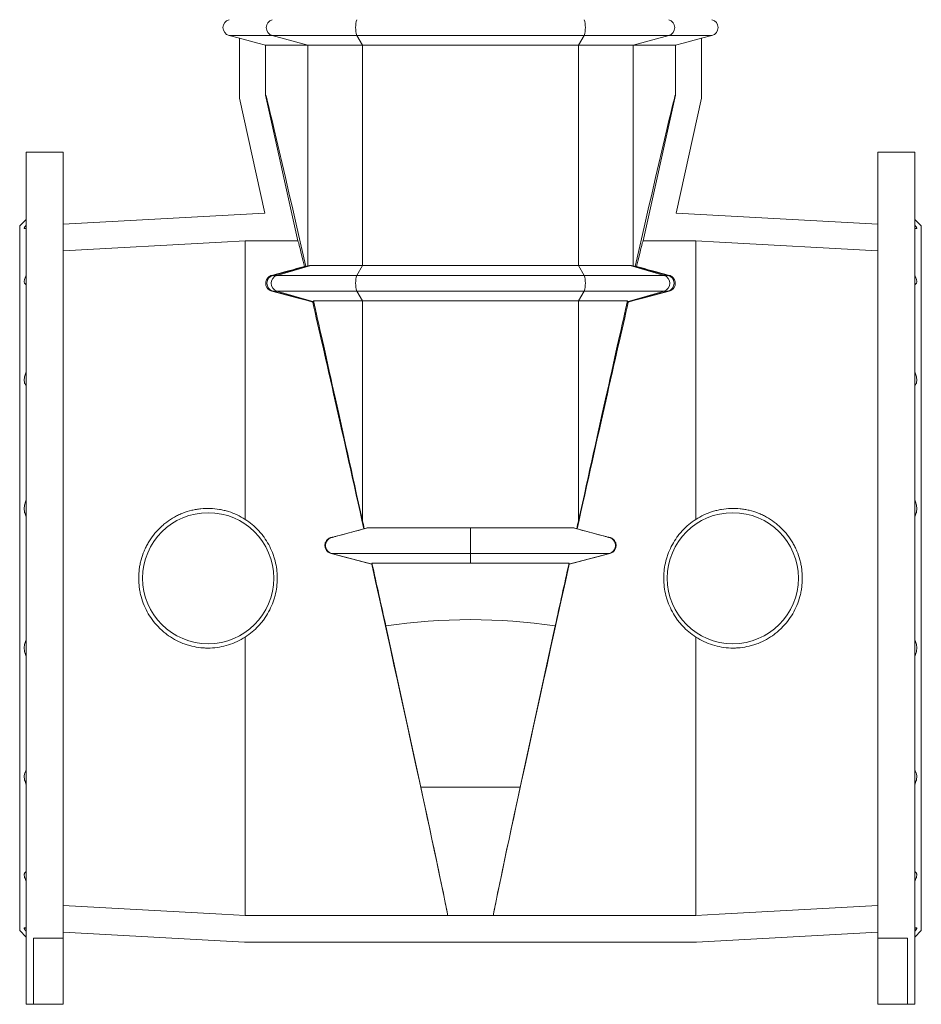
# Model space of a CAD drawing. Header units: millimetres. Extents: x -927 to 594, y 13 to 2231.
# Tile 2 of 8: x -817 to -267, y 855 to 1456. Entities that reach past the tile are written whole.
import ezdxf

# ---------------------------------------------------------------- set-up
doc = ezdxf.new("R2010")
doc.units = ezdxf.units.MM

msp = doc.modelspace()

# ---------------------------------------------------------------- linework, layer by layer
at = {"color": 7, "linetype": 'Continuous', "lineweight": 15}
for p, q in [((-689.34, 1446.51), (-683.04, 1444.83)), ((-683.04, 1444.84), (-683.04, 1408.37)), ((-401.04, 1444.83), (-394.75, 1446.51)), ((-401.04, 1444.84), (-401.04, 1408.37)), ((-641.32, 1440.54), (-667.02, 1440.54)), ((-667.02, 1440.54), (-667.02, 1410.17)), ((-641.32, 1440.54), (-607.94, 1440.54)), ((-607.94, 1440.54), (-476.15, 1440.54)), ((-442.77, 1440.54), (-476.15, 1440.54)), ((-442.77, 1440.54), (-417.07, 1440.54)), ((-417.07, 1440.54), (-417.07, 1410.17)), ((-683.04, 1408.37), (-667.45, 1338.02)), ((-667.01, 1410.17), (-667.02, 1410.17)), ((-667, 1410.18), (-667.01, 1410.17)), ((-647.29, 1321.23), (-667.01, 1410.17)), ((-436.8, 1321.23), (-417.08, 1410.17)), ((-417.09, 1410.18), (-417.08, 1410.17)), ((-417.08, 1410.17), (-417.07, 1410.17)), ((-401.04, 1408.37), (-416.64, 1338.02)), ((-790.54, 1375.34), (-813.04, 1375.34)), ((-813.04, 1115.34), (-813.04, 1375.34)), ((-790.54, 895.73), (-790.54, 1375.34)), ((-271.04, 1375.34), (-293.54, 1375.34)), ((-293.54, 895.73), (-293.54, 1375.34)), ((-271.04, 1115.34), (-271.04, 1375.34)), ((-813.04, 1334.34), (-817.04, 1330.34)), ((-667.45, 1338.02), (-790.54, 1331.37)), ((-416.64, 1338.02), (-293.54, 1331.37)), ((-267.04, 1330.34), (-271.04, 1334.34)), ((-817.04, 1115.34), (-817.04, 1330.34)), ((-267.04, 1115.34), (-267.04, 1330.34)), ((-679.54, 1321.23), (-647.29, 1321.23)), ((-679.54, 1321.23), (-679.54, 1151.25)), ((-404.54, 1321.23), (-436.8, 1321.23)), ((-404.54, 1321.23), (-404.54, 1151.25)), ((-643.36, 1305.54), (-642.53, 1305.54)), ((-607.94, 1306.15), (-639.5, 1306.15)), ((-607.94, 1306.15), (-476.15, 1306.15)), ((-476.15, 1306.15), (-444.58, 1306.15)), ((-440.72, 1305.54), (-441.56, 1305.54)), ((-637.68, 1283.86), (-638.31, 1283.86)), ((-637.78, 1284.54), (-607.94, 1284.54)), ((-476.15, 1284.54), (-607.94, 1284.54)), ((-446.31, 1284.54), (-476.15, 1284.54)), ((-446.41, 1283.86), (-445.78, 1283.86)), ((-607.11, 1145.54), (-606.83, 1145.54)), ((-542.04, 1140.17), (-542.04, 1146.15)), ((-476.98, 1145.54), (-477.26, 1145.54)), ((-542.04, 1130.51), (-542.04, 1140.17)), ((-602.03, 1123.86), (-626.74, 1130.51)), ((-542.04, 1124.54), (-542.04, 1130.51)), ((-482.05, 1123.86), (-457.35, 1130.51)), ((-602.03, 1123.86), (-602.29, 1123.86)), ((-602.17, 1124.54), (-602.03, 1123.86)), ((-481.92, 1124.54), (-482.05, 1123.86)), ((-482.05, 1123.86), (-481.8, 1123.86)), ((-817.04, 900.34), (-817.04, 1115.34)), ((-813.04, 855.34), (-813.04, 1115.34)), ((-271.04, 855.34), (-271.04, 1115.34)), ((-267.04, 900.34), (-267.04, 1115.34)), ((-572.35, 987.75), (-593.67, 1086.24)), ((-511.73, 987.75), (-490.42, 1086.24)), ((-679.54, 1079.44), (-679.54, 909.59)), ((-404.54, 1079.44), (-404.54, 909.59)), ((-679.54, 909.59), (-556.02, 909.59)), ((-556.02, 909.59), (-556.01, 909.57)), ((-556.01, 909.57), (-528.08, 909.57)), ((-528.07, 909.59), (-528.08, 909.57)), ((-404.54, 909.59), (-528.07, 909.59)), ((-817.04, 900.34), (-813.04, 896.34)), ((-790.54, 895.73), (-808.54, 895.73)), ((-808.54, 855.34), (-808.54, 895.73)), ((-790.54, 899.32), (-679.98, 893.34)), ((-790.54, 855.34), (-790.54, 895.73)), ((-293.54, 899.32), (-404.11, 893.34)), ((-293.54, 895.73), (-275.54, 895.73)), ((-293.54, 855.34), (-293.54, 895.73)), ((-275.54, 855.34), (-275.54, 895.73)), ((-271.04, 896.34), (-267.04, 900.34)), ((-679.98, 893.34), (-404.11, 893.34)), ((-813.04, 855.34), (-808.54, 855.34)), ((-808.54, 855.34), (-790.54, 855.34)), ((-275.54, 855.34), (-293.54, 855.34)), ((-275.54, 855.34), (-271.04, 855.34))]:
    msp.add_line(p, q, dxfattribs=at)
at = {"color": 8, "linetype": 'Continuous', "lineweight": 0}
for p, q in [((-663, 1446.51), (-689.34, 1446.51)), ((-663, 1446.51), (-611.47, 1446.51)), ((-641.32, 1440.54), (-663, 1446.51)), ((-611.47, 1446.51), (-472.61, 1446.51)), ((-607.94, 1440.54), (-611.47, 1446.51)), ((-476.15, 1440.54), (-472.61, 1446.51)), ((-421.09, 1446.51), (-472.61, 1446.51)), ((-442.77, 1440.54), (-421.09, 1446.51)), ((-421.09, 1446.51), (-394.75, 1446.51)), ((-641.32, 1305.86), (-641.32, 1440.54)), ((-607.94, 1306.15), (-607.94, 1440.54)), ((-476.15, 1306.15), (-476.15, 1440.54)), ((-442.77, 1305.86), (-442.77, 1440.54)), ((-662.52, 1300.17), (-640.77, 1306)), ((-660.2, 1300.17), (-639.5, 1306.15)), ((-611.47, 1300.17), (-607.94, 1306.15)), ((-472.61, 1300.17), (-476.15, 1306.15)), ((-423.89, 1300.17), (-444.58, 1306.15)), ((-421.57, 1300.17), (-443.32, 1306)), ((-662.52, 1300.17), (-663.32, 1300.17)), ((-660.2, 1300.17), (-662.52, 1300.17)), ((-611.47, 1300.17), (-660.2, 1300.17)), ((-611.47, 1300.17), (-472.61, 1300.17)), ((-472.61, 1300.17), (-423.89, 1300.17)), ((-423.89, 1300.17), (-421.57, 1300.17)), ((-421.57, 1300.17), (-420.77, 1300.17)), ((-662.52, 1290.51), (-663.21, 1290.51)), ((-660.2, 1290.51), (-662.52, 1290.51)), ((-637.68, 1283.86), (-662.52, 1290.51)), ((-611.47, 1290.51), (-660.2, 1290.51)), ((-637.69, 1284.02), (-660.2, 1290.51)), ((-611.47, 1290.51), (-472.61, 1290.51)), ((-607.94, 1284.54), (-611.47, 1290.51)), ((-476.15, 1284.54), (-472.61, 1290.51)), ((-472.61, 1290.51), (-423.89, 1290.51)), ((-446.41, 1283.86), (-421.57, 1290.51)), ((-446.4, 1284.02), (-423.89, 1290.51)), ((-423.89, 1290.51), (-421.57, 1290.51)), ((-421.57, 1290.51), (-420.87, 1290.51)), ((-607.94, 1150.55), (-607.94, 1284.54)), ((-476.15, 1150.55), (-476.15, 1284.54)), ((-626.74, 1130.51), (-627.14, 1130.51)), ((-457.35, 1130.51), (-456.95, 1130.51)), ((-572.35, 987.75), (-511.73, 987.75))]:
    msp.add_line(p, q, dxfattribs=at)
at = {"color": 7, "linetype": 'Continuous', "lineweight": 15, "flags": 128}
for points in [[(-683.04, 1444.84), (-671.79, 1441.82), (-667.02, 1440.54)], [(-401.04, 1444.84), (-412.3, 1441.82), (-417.07, 1440.54)], [(-790.54, 1315.22), (-693.87, 1320.45), (-679.54, 1321.23)], [(-293.54, 1315.22), (-390.21, 1320.45), (-404.54, 1321.23)], [(-790.54, 915.59), (-693.8, 910.36), (-679.54, 909.59)], [(-293.54, 915.59), (-390.29, 910.36), (-404.54, 909.59)]]:
    msp.add_lwpolyline(points, dxfattribs=at)
at = {"color": 7, "linetype": 'Continuous', "lineweight": 15}
for centre in [(-702.04, 1115.34), (-382.04, 1115.34)]:
    msp.add_circle(centre, 40, dxfattribs=at)
for centre, start, end in [((-688.04, 1451.34), 105, 255), ((-396.04, 1451.34), 285, 75)]:
    msp.add_arc(centre, 5, start, end, dxfattribs=at)
at = {"color": 8, "linetype": 'Continuous', "lineweight": 0}
for centre, radius, start, end in [((-661.59, 1451.34), 5.03, 106.32861, 253.67139), ((-594.02, 1451.34), 18.11, 164.53257, 195.46743), ((-490.07, 1451.34), 18.11, 344.53257, 15.46743), ((-422.5, 1451.34), 5.03, 286.32861, 73.67139), ((-661.22, 1295.34), 5, 105.0008, 254.9992), ((-658.58, 1295.34), 5.09, 108.53268, 251.46732), ((-594.02, 1295.34), 18.11, 164.5325, 195.4675), ((-490.07, 1295.34), 18.11, 344.5325, 15.4675), ((-425.51, 1295.34), 5.09, 288.53268, 71.46732), ((-422.87, 1295.34), 5, 285.0008, 74.9992)]:
    msp.add_arc(centre, radius, start, end, dxfattribs=at)
at = {"color": 7, "linetype": 'Continuous', "lineweight": 15}
for centre, major_axis, ratio, start_param, end_param in [((267.96, 1410.13), (935, 0), 0.006109, 3.131787, 3.134106), ((267.96, -2807.39), (-934.98, 4217.59), 0.001322, 6.059645, 6.279344), ((-1352.04, -2807.39), (934.98, 4217.59), 0.001322, 0.003842, 0.223541), ((-1352.04, 1410.13), (935, 0), 0.006109, 0.007487, 0.009805), ((-601.69, 1115.34), (-45.67, 206), 0.005964, 5.887624, 6.247876), ((-482.4, 1115.34), (45.67, 206), 0.005964, 0.035309, 0.395561), ((-1353.7, 1115.34), (768.82, 206), 0.000419, 5.827412, 5.890511), ((267.96, 1549.86), (935, 250.53), 0.001564, 3.370678, 3.376293), ((-601.45, 1316.56), (41, 10.99), 0.001564, 3.376293, 3.427966), ((-482.64, 1316.56), (41, -10.99), 0.001564, 5.996812, 6.048485), ((-1352.04, 1549.86), (935, -250.53), 0.001564, 6.048485, 6.0541), ((269.61, 1115.34), (768.82, -206), 0.000419, 3.534267, 3.597366), ((-10.14, 1115.34), (768.82, -206), 0.000419, 2.527212, 2.585866), ((-1073.95, 1115.34), (768.82, 206), 0.000419, 0.555726, 0.614381), ((-601.69, 1115.34), (-45.67, 206), 0.005964, 4.858181, 5.669046), ((-601.45, 1120.11), (-41, 184.94), 0.001322, 4.877431, 5.807404), ((-482.4, 1115.34), (45.67, 206), 0.005964, 0.614139, 1.425004), ((-482.64, 1120.11), (41, 184.94), 0.001322, 0.475782, 1.405754), ((-542.04, 841.71), (-415.99, 1876.49), 0.001322, 4.874724, 4.877431), ((-542.04, 841.71), (415.99, 1876.49), 0.001322, 1.405754, 1.408461), ((-571.8, 1115.34), (768.82, -206), 0.000419, 1.610576, 1.642941), ((-512.28, 1115.34), (768.82, 206), 0.000419, 1.498651, 1.531017), ((-601.69, 1115.34), (-45.67, 206), 0.005964, 3.188833, 4.752411), ((-542.04, 841.71), (-415.99, 1876.49), 0.001322, 4.842775, 4.863395), ((-482.4, 1115.34), (45.67, 206), 0.005964, 1.530775, 3.094352), ((-542.04, 841.71), (415.99, 1876.49), 0.001322, 1.419791, 1.44041), ((-542.04, 594.3), (0, 495.77), 0.8391, 6.158763, 6.407608), ((-604.69, 1128.84), (-48.66, 219.5), 0.005964, 3.185844, 4.012935), ((-479.4, 1128.84), (48.66, 219.5), 0.005964, 2.27025, 3.097341)]:
    msp.add_ellipse(centre, major_axis=major_axis, ratio=ratio, start_param=start_param, end_param=end_param, dxfattribs=at)
for points, knots in [([(-813.04, 1329.05), (-813.43, 1328.84), (-813.74, 1328.71), (-814.02, 1328.67), (-814.06, 1328.67), (-814.15, 1328.68), (-814.18, 1328.7), (-814.27, 1328.75), (-814.29, 1328.82), (-814.29, 1329), (-814.27, 1329.12), (-814.15, 1329.4), (-814.07, 1329.57), (-813.86, 1329.94), (-813.72, 1330.15), (-813.41, 1330.6), (-813.24, 1330.84), (-813.04, 1331.1)], [0, 0, 0, 0, 0.25, 0.25, 0.3125, 0.3125, 0.375, 0.375, 0.5, 0.5, 0.625, 0.625, 0.75, 0.75, 0.875, 0.875, 1, 1, 1, 1]), ([(-271.04, 1329.05), (-270.66, 1328.84), (-270.35, 1328.71), (-270.07, 1328.67), (-270.02, 1328.67), (-269.94, 1328.68), (-269.91, 1328.7), (-269.82, 1328.75), (-269.79, 1328.82), (-269.79, 1329), (-269.82, 1329.12), (-269.93, 1329.4), (-270.02, 1329.57), (-270.23, 1329.94), (-270.37, 1330.15), (-270.68, 1330.6), (-270.85, 1330.84), (-271.04, 1331.1)], [0, 0, 0, 0, 0.25, 0.25, 0.3125, 0.3125, 0.375, 0.375, 0.5, 0.5, 0.625, 0.625, 0.75, 0.75, 0.875, 0.875, 1, 1, 1, 1]), ([(-813.04, 1294.46), (-813.43, 1294.59), (-813.74, 1294.8), (-814.02, 1295.2), (-814.06, 1295.29), (-814.15, 1295.48), (-814.18, 1295.58), (-814.27, 1295.9), (-814.29, 1296.13), (-814.29, 1296.65), (-814.27, 1296.94), (-814.15, 1297.54), (-814.07, 1297.85), (-813.86, 1298.52), (-813.72, 1298.86), (-813.41, 1299.57), (-813.24, 1299.94), (-813.04, 1300.31)], [0, 0, 0, 0, 0.25, 0.25, 0.3125, 0.3125, 0.375, 0.375, 0.5, 0.5, 0.625, 0.625, 0.75, 0.75, 0.875, 0.875, 1, 1, 1, 1]), ([(-663.21, 1290.51), (-663.63, 1290.63), (-664, 1290.78), (-664.48, 1291.04), (-664.63, 1291.13), (-664.91, 1291.33), (-665.04, 1291.43), (-665.4, 1291.73), (-665.61, 1291.94), (-665.97, 1292.38), (-666.13, 1292.6), (-666.53, 1293.28), (-666.71, 1293.73), (-666.88, 1294.41), (-666.92, 1294.63), (-666.97, 1295.08), (-666.98, 1295.31), (-666.96, 1295.98), (-666.89, 1296.41), (-666.63, 1297.27), (-666.44, 1297.68), (-666.05, 1298.29), (-665.9, 1298.49), (-665.56, 1298.88), (-665.36, 1299.07), (-664.91, 1299.43), (-664.66, 1299.6), (-664.06, 1299.92), (-663.72, 1300.07), (-663.32, 1300.17)], [0, 0, 0, 0, 0.0625, 0.0625, 0.09375, 0.09375, 0.125, 0.125, 0.1875, 0.1875, 0.25, 0.25, 0.375, 0.375, 0.4375, 0.4375, 0.5, 0.5, 0.625, 0.625, 0.75, 0.75, 0.8125, 0.8125, 0.875, 0.875, 0.9375, 0.9375, 1, 1, 1, 1]), ([(-420.87, 1290.51), (-420.46, 1290.63), (-420.09, 1290.78), (-419.61, 1291.04), (-419.46, 1291.13), (-419.18, 1291.33), (-419.05, 1291.43), (-418.68, 1291.73), (-418.48, 1291.94), (-418.11, 1292.38), (-417.96, 1292.6), (-417.56, 1293.28), (-417.38, 1293.73), (-417.21, 1294.41), (-417.17, 1294.63), (-417.12, 1295.08), (-417.11, 1295.31), (-417.13, 1295.98), (-417.2, 1296.41), (-417.46, 1297.27), (-417.64, 1297.68), (-418.04, 1298.29), (-418.19, 1298.49), (-418.53, 1298.88), (-418.73, 1299.07), (-419.18, 1299.43), (-419.43, 1299.6), (-420.03, 1299.92), (-420.36, 1300.07), (-420.77, 1300.17)], [0, 0, 0, 0, 0.0625, 0.0625, 0.09375, 0.09375, 0.125, 0.125, 0.1875, 0.1875, 0.25, 0.25, 0.375, 0.375, 0.4375, 0.4375, 0.5, 0.5, 0.625, 0.625, 0.75, 0.75, 0.8125, 0.8125, 0.875, 0.875, 0.9375, 0.9375, 1, 1, 1, 1]), ([(-271.04, 1294.46), (-270.66, 1294.59), (-270.35, 1294.8), (-270.07, 1295.2), (-270.02, 1295.29), (-269.94, 1295.48), (-269.91, 1295.58), (-269.82, 1295.9), (-269.79, 1296.13), (-269.79, 1296.65), (-269.82, 1296.94), (-269.93, 1297.54), (-270.02, 1297.85), (-270.23, 1298.52), (-270.37, 1298.86), (-270.68, 1299.57), (-270.85, 1299.94), (-271.04, 1300.31)], [0, 0, 0, 0, 0.25, 0.25, 0.3125, 0.3125, 0.375, 0.375, 0.5, 0.5, 0.625, 0.625, 0.75, 0.75, 0.875, 0.875, 1, 1, 1, 1]), ([(-813.04, 1232.61), (-813.43, 1233.05), (-813.74, 1233.57), (-814.02, 1234.35), (-814.06, 1234.52), (-814.15, 1234.85), (-814.18, 1235.02), (-814.27, 1235.55), (-814.29, 1235.92), (-814.29, 1236.7), (-814.27, 1237.11), (-814.15, 1237.93), (-814.07, 1238.35), (-813.86, 1239.21), (-813.72, 1239.64), (-813.41, 1240.5), (-813.24, 1240.93), (-813.04, 1241.35)], [0, 0, 0, 0, 0.25, 0.25, 0.3125, 0.3125, 0.375, 0.375, 0.5, 0.5, 0.625, 0.625, 0.75, 0.75, 0.875, 0.875, 1, 1, 1, 1]), ([(-271.04, 1232.61), (-270.66, 1233.05), (-270.35, 1233.57), (-270.07, 1234.35), (-270.02, 1234.52), (-269.94, 1234.85), (-269.91, 1235.02), (-269.82, 1235.55), (-269.79, 1235.92), (-269.79, 1236.7), (-269.82, 1237.11), (-269.93, 1237.93), (-270.02, 1238.35), (-270.23, 1239.21), (-270.37, 1239.64), (-270.68, 1240.5), (-270.85, 1240.93), (-271.04, 1241.35)], [0, 0, 0, 0, 0.25, 0.25, 0.3125, 0.3125, 0.375, 0.375, 0.5, 0.5, 0.625, 0.625, 0.75, 0.75, 0.875, 0.875, 1, 1, 1, 1]), ([(-813.04, 1152.9), (-813.43, 1153.59), (-813.74, 1154.34), (-814.02, 1155.38), (-814.06, 1155.6), (-814.15, 1156.03), (-814.18, 1156.25), (-814.27, 1156.91), (-814.29, 1157.36), (-814.29, 1158.27), (-814.27, 1158.74), (-814.15, 1159.67), (-814.07, 1160.13), (-813.86, 1161.04), (-813.72, 1161.49), (-813.41, 1162.37), (-813.24, 1162.8), (-813.04, 1163.22)], [0, 0, 0, 0, 0.25, 0.25, 0.3125, 0.3125, 0.375, 0.375, 0.5, 0.5, 0.625, 0.625, 0.75, 0.75, 0.875, 0.875, 1, 1, 1, 1]), ([(-271.04, 1152.9), (-270.66, 1153.59), (-270.35, 1154.34), (-270.07, 1155.38), (-270.02, 1155.6), (-269.94, 1156.03), (-269.91, 1156.25), (-269.82, 1156.91), (-269.79, 1157.36), (-269.79, 1158.27), (-269.82, 1158.74), (-269.93, 1159.67), (-270.02, 1160.13), (-270.23, 1161.04), (-270.37, 1161.49), (-270.68, 1162.37), (-270.85, 1162.8), (-271.04, 1163.22)], [0, 0, 0, 0, 0.25, 0.25, 0.3125, 0.3125, 0.375, 0.375, 0.5, 0.5, 0.625, 0.625, 0.75, 0.75, 0.875, 0.875, 1, 1, 1, 1]), ([(-679.54, 1151.25), (-681.13, 1152.28), (-682.77, 1153.18), (-686.15, 1154.77), (-687.89, 1155.45), (-690.58, 1156.29), (-691.49, 1156.55), (-693.34, 1156.99), (-694.27, 1157.18), (-697.05, 1157.66), (-698.92, 1157.85), (-702.68, 1157.98), (-704.57, 1157.92), (-707.41, 1157.63), (-708.36, 1157.51), (-710.22, 1157.19), (-711.15, 1157), (-713.9, 1156.33), (-715.69, 1155.77), (-718.34, 1154.74), (-719.21, 1154.36), (-720.94, 1153.55), (-721.79, 1153.12), (-724.26, 1151.74), (-725.84, 1150.71), (-728.11, 1149.02), (-728.84, 1148.43), (-730.28, 1147.2), (-730.98, 1146.56), (-733.02, 1144.56), (-734.27, 1143.15), (-736.58, 1140.19), (-737.64, 1138.63), (-739.07, 1136.18), (-739.52, 1135.34), (-740.37, 1133.64), (-740.77, 1132.78), (-741.86, 1130.16), (-742.47, 1128.38), (-743.21, 1125.66), (-743.42, 1124.74), (-743.8, 1122.88), (-743.95, 1121.94), (-744.33, 1119.11), (-744.45, 1117.22), (-744.45, 1113.45), (-744.33, 1111.57), (-743.95, 1108.76), (-743.8, 1107.82), (-743.42, 1105.95), (-743.2, 1105.02), (-742.46, 1102.29), (-741.85, 1100.51), (-740.4, 1097.04), (-739.56, 1095.34), (-737.64, 1092.05), (-736.57, 1090.49), (-734.26, 1087.52), (-733.01, 1086.12), (-730.99, 1084.14), (-730.29, 1083.5), (-728.85, 1082.26), (-728.11, 1081.67), (-725.83, 1079.97), (-724.25, 1078.95), (-720.97, 1077.12), (-719.26, 1076.31), (-717.04, 1075.44), (-716.59, 1075.28), (-715.69, 1074.96), (-715.24, 1074.81), (-713.89, 1074.39), (-712.98, 1074.13), (-710.23, 1073.47), (-708.37, 1073.15), (-705.55, 1072.87), (-704.61, 1072.8), (-703.18, 1072.75), (-702.7, 1072.75), (-701.75, 1072.75), (-701.28, 1072.75), (-698.91, 1072.84), (-697.04, 1073.03), (-693.34, 1073.66), (-691.51, 1074.1), (-687.89, 1075.24), (-686.14, 1075.93), (-682.76, 1077.52), (-681.12, 1078.42), (-679.54, 1079.44)], [0, 0, 0, 0, 0.03125, 0.03125, 0.0625, 0.0625, 0.078125, 0.078125, 0.09375, 0.09375, 0.125, 0.125, 0.15625, 0.15625, 0.171875, 0.171875, 0.1875, 0.1875, 0.21875, 0.21875, 0.234375, 0.234375, 0.25, 0.25, 0.28125, 0.28125, 0.296875, 0.296875, 0.3125, 0.3125, 0.34375, 0.34375, 0.375, 0.375, 0.390625, 0.390625, 0.40625, 0.40625, 0.4375, 0.4375, 0.453125, 0.453125, 0.46875, 0.46875, 0.5, 0.5, 0.53125, 0.53125, 0.546875, 0.546875, 0.5625, 0.5625, 0.59375, 0.59375, 0.625, 0.625, 0.65625, 0.65625, 0.6875, 0.6875, 0.703125, 0.703125, 0.71875, 0.71875, 0.75, 0.75, 0.78125, 0.78125, 0.789063, 0.789063, 0.796875, 0.796875, 0.8125, 0.8125, 0.84375, 0.84375, 0.859375, 0.859375, 0.867188, 0.867188, 0.875, 0.875, 0.90625, 0.90625, 0.9375, 0.9375, 0.96875, 0.96875, 1, 1, 1, 1]), ([(-404.54, 1151.25), (-402.96, 1152.28), (-401.32, 1153.18), (-397.94, 1154.77), (-396.2, 1155.45), (-393.5, 1156.29), (-392.6, 1156.55), (-390.75, 1156.99), (-389.82, 1157.18), (-387.03, 1157.66), (-385.17, 1157.85), (-381.41, 1157.98), (-379.52, 1157.92), (-376.67, 1157.63), (-375.73, 1157.51), (-373.86, 1157.19), (-372.94, 1157), (-370.19, 1156.33), (-368.39, 1155.77), (-365.75, 1154.74), (-364.87, 1154.36), (-363.15, 1153.55), (-362.3, 1153.12), (-359.82, 1151.74), (-358.24, 1150.71), (-355.98, 1149.02), (-355.25, 1148.43), (-353.81, 1147.2), (-353.11, 1146.56), (-351.07, 1144.56), (-349.82, 1143.15), (-347.51, 1140.19), (-346.45, 1138.63), (-345.02, 1136.18), (-344.56, 1135.34), (-343.72, 1133.64), (-343.32, 1132.78), (-342.23, 1130.16), (-341.62, 1128.38), (-340.88, 1125.66), (-340.67, 1124.74), (-340.29, 1122.88), (-340.14, 1121.94), (-339.76, 1119.11), (-339.64, 1117.22), (-339.64, 1113.45), (-339.76, 1111.57), (-340.13, 1108.76), (-340.29, 1107.82), (-340.67, 1105.95), (-340.88, 1105.02), (-341.63, 1102.29), (-342.24, 1100.51), (-343.69, 1097.04), (-344.53, 1095.34), (-346.45, 1092.05), (-347.51, 1090.49), (-349.83, 1087.52), (-351.08, 1086.12), (-353.1, 1084.14), (-353.79, 1083.5), (-355.24, 1082.26), (-355.98, 1081.67), (-358.25, 1079.97), (-359.83, 1078.95), (-363.12, 1077.12), (-364.83, 1076.31), (-367.05, 1075.44), (-367.5, 1075.28), (-368.4, 1074.96), (-368.85, 1074.81), (-370.2, 1074.39), (-371.11, 1074.13), (-373.86, 1073.47), (-375.72, 1073.15), (-378.54, 1072.87), (-379.48, 1072.8), (-380.91, 1072.75), (-381.39, 1072.75), (-382.34, 1072.75), (-382.81, 1072.75), (-385.18, 1072.84), (-387.05, 1073.03), (-390.75, 1073.66), (-392.58, 1074.1), (-396.2, 1075.24), (-397.95, 1075.93), (-401.33, 1077.52), (-402.97, 1078.42), (-404.54, 1079.44)], [0, 0, 0, 0, 0.03125, 0.03125, 0.0625, 0.0625, 0.078125, 0.078125, 0.09375, 0.09375, 0.125, 0.125, 0.15625, 0.15625, 0.171875, 0.171875, 0.1875, 0.1875, 0.21875, 0.21875, 0.234375, 0.234375, 0.25, 0.25, 0.28125, 0.28125, 0.296875, 0.296875, 0.3125, 0.3125, 0.34375, 0.34375, 0.375, 0.375, 0.390625, 0.390625, 0.40625, 0.40625, 0.4375, 0.4375, 0.453125, 0.453125, 0.46875, 0.46875, 0.5, 0.5, 0.53125, 0.53125, 0.546875, 0.546875, 0.5625, 0.5625, 0.59375, 0.59375, 0.625, 0.625, 0.65625, 0.65625, 0.6875, 0.6875, 0.703125, 0.703125, 0.71875, 0.71875, 0.75, 0.75, 0.78125, 0.78125, 0.789063, 0.789063, 0.796875, 0.796875, 0.8125, 0.8125, 0.84375, 0.84375, 0.859375, 0.859375, 0.867188, 0.867188, 0.875, 0.875, 0.90625, 0.90625, 0.9375, 0.9375, 0.96875, 0.96875, 1, 1, 1, 1]), ([(-679.54, 1079.44), (-678.03, 1080.4), (-676.6, 1081.45), (-673.88, 1083.71), (-672.6, 1084.93), (-670.79, 1086.87), (-670.2, 1087.54), (-669.07, 1088.92), (-668.52, 1089.63), (-666.96, 1091.79), (-666.02, 1093.29), (-664.32, 1096.4), (-663.57, 1098), (-662.59, 1100.49), (-662.29, 1101.34), (-661.74, 1103.04), (-661.49, 1103.9), (-660.83, 1106.49), (-660.5, 1108.23), (-660.06, 1111.76), (-659.95, 1113.54), (-659.94, 1116.23), (-659.97, 1117.13), (-660.08, 1118.91), (-660.17, 1119.8), (-660.5, 1122.45), (-660.83, 1124.19), (-661.49, 1126.77), (-661.73, 1127.63), (-662.28, 1129.33), (-662.59, 1130.18), (-663.57, 1132.68), (-664.32, 1134.28), (-666.01, 1137.39), (-666.96, 1138.89), (-668.52, 1141.05), (-669.06, 1141.76), (-670.2, 1143.15), (-670.78, 1143.81), (-672.6, 1145.76), (-673.88, 1146.97), (-676.6, 1149.24), (-678.03, 1150.29), (-679.54, 1151.25)], [0, 0, 0, 0, 0.0625, 0.0625, 0.125, 0.125, 0.15625, 0.15625, 0.1875, 0.1875, 0.25, 0.25, 0.3125, 0.3125, 0.34375, 0.34375, 0.375, 0.375, 0.4375, 0.4375, 0.5, 0.5, 0.53125, 0.53125, 0.5625, 0.5625, 0.625, 0.625, 0.65625, 0.65625, 0.6875, 0.6875, 0.75, 0.75, 0.8125, 0.8125, 0.84375, 0.84375, 0.875, 0.875, 0.9375, 0.9375, 1, 1, 1, 1]), ([(-404.54, 1079.44), (-406.06, 1080.4), (-407.49, 1081.45), (-410.2, 1083.71), (-411.49, 1084.93), (-413.3, 1086.87), (-413.88, 1087.54), (-415.02, 1088.92), (-415.57, 1089.63), (-417.13, 1091.79), (-418.07, 1093.29), (-419.77, 1096.4), (-420.52, 1098), (-421.5, 1100.49), (-421.8, 1101.34), (-422.35, 1103.04), (-422.6, 1103.9), (-423.26, 1106.49), (-423.59, 1108.23), (-424.03, 1111.76), (-424.14, 1113.54), (-424.14, 1116.23), (-424.12, 1117.13), (-424, 1118.91), (-423.92, 1119.8), (-423.59, 1122.45), (-423.26, 1124.19), (-422.6, 1126.77), (-422.35, 1127.63), (-421.81, 1129.33), (-421.5, 1130.18), (-420.52, 1132.68), (-419.77, 1134.28), (-418.07, 1137.39), (-417.13, 1138.89), (-415.57, 1141.05), (-415.02, 1141.76), (-413.89, 1143.15), (-413.3, 1143.81), (-411.49, 1145.76), (-410.21, 1146.97), (-407.49, 1149.24), (-406.06, 1150.29), (-404.54, 1151.25)], [0, 0, 0, 0, 0.0625, 0.0625, 0.125, 0.125, 0.15625, 0.15625, 0.1875, 0.1875, 0.25, 0.25, 0.3125, 0.3125, 0.34375, 0.34375, 0.375, 0.375, 0.4375, 0.4375, 0.5, 0.5, 0.53125, 0.53125, 0.5625, 0.5625, 0.625, 0.625, 0.65625, 0.65625, 0.6875, 0.6875, 0.75, 0.75, 0.8125, 0.8125, 0.84375, 0.84375, 0.875, 0.875, 0.9375, 0.9375, 1, 1, 1, 1]), ([(-630.75, 1136.29), (-630.68, 1136.7), (-630.55, 1137.08), (-630.22, 1137.8), (-630.02, 1138.13), (-629.56, 1138.71), (-629.31, 1138.96), (-628.79, 1139.4), (-628.52, 1139.58), (-627.98, 1139.87), (-627.72, 1139.99), (-627.33, 1140.12), (-627.2, 1140.16), (-626.95, 1140.22), (-626.32, 1140.39), (-623.69, 1141.1), (-617.15, 1142.85), (-611.13, 1144.46), (-607.11, 1145.54)], [0, 0, 0, 0, 0.03125, 0.03125, 0.0625, 0.0625, 0.09375, 0.09375, 0.125, 0.125, 0.15625, 0.15625, 0.171875, 0.171875, 0.1875, 0.25, 0.5, 1, 1, 1, 1]), ([(-626.74, 1130.51), (-627.07, 1130.6), (-627.41, 1130.73), (-628.11, 1131.1), (-628.47, 1131.34), (-629.13, 1131.95), (-629.45, 1132.32), (-629.97, 1133.18), (-630.17, 1133.67), (-630.42, 1134.71), (-630.46, 1135.26), (-630.36, 1136.34), (-630.22, 1136.86), (-629.81, 1137.81), (-629.54, 1138.24), (-628.92, 1138.96), (-628.58, 1139.26), (-627.88, 1139.73), (-627.52, 1139.91), (-627.01, 1140.1), (-626.85, 1140.15), (-626.52, 1140.23), (-625.7, 1140.45), (-623.57, 1141.03), (-616.36, 1142.97), (-609.81, 1144.74), (-604.57, 1146.15)], [0, 0, 0, 0, 0.03125, 0.03125, 0.0625, 0.0625, 0.09375, 0.09375, 0.125, 0.125, 0.15625, 0.15625, 0.1875, 0.1875, 0.21875, 0.21875, 0.25, 0.25, 0.28125, 0.28125, 0.296875, 0.296875, 0.3125, 0.375, 0.5, 1, 1, 1, 1]), ([(-542.04, 1146.15), (-547.28, 1146.11), (-552.5, 1146.09), (-562.95, 1146.1), (-568.18, 1146.12), (-578.61, 1146.15), (-583.82, 1146.16), (-594.21, 1146.16), (-599.4, 1146.14), (-604.57, 1146.15)], [0, 0, 0, 0, 0.25, 0.25, 0.5, 0.5, 0.75, 0.75, 1, 1, 1, 1]), ([(-542.04, 1146.15), (-536.81, 1146.11), (-531.58, 1146.09), (-521.13, 1146.1), (-515.91, 1146.12), (-505.48, 1146.15), (-500.27, 1146.16), (-489.88, 1146.16), (-484.69, 1146.14), (-479.52, 1146.15)], [0, 0, 0, 0, 0.25, 0.25, 0.5, 0.5, 0.75, 0.75, 1, 1, 1, 1]), ([(-457.35, 1130.51), (-457.02, 1130.6), (-456.67, 1130.73), (-455.98, 1131.1), (-455.62, 1131.34), (-454.95, 1131.95), (-454.64, 1132.32), (-454.12, 1133.18), (-453.92, 1133.67), (-453.67, 1134.71), (-453.63, 1135.26), (-453.73, 1136.34), (-453.87, 1136.86), (-454.28, 1137.81), (-454.55, 1138.24), (-455.17, 1138.96), (-455.51, 1139.26), (-456.21, 1139.73), (-456.56, 1139.91), (-457.07, 1140.1), (-457.24, 1140.15), (-457.57, 1140.23), (-458.39, 1140.45), (-460.52, 1141.03), (-467.73, 1142.97), (-474.28, 1144.74), (-479.52, 1146.15)], [0, 0, 0, 0, 0.03125, 0.03125, 0.0625, 0.0625, 0.09375, 0.09375, 0.125, 0.125, 0.15625, 0.15625, 0.1875, 0.1875, 0.21875, 0.21875, 0.25, 0.25, 0.28125, 0.28125, 0.296875, 0.296875, 0.3125, 0.375, 0.5, 1, 1, 1, 1]), ([(-453.33, 1136.29), (-453.41, 1136.7), (-453.54, 1137.08), (-453.87, 1137.8), (-454.07, 1138.13), (-454.53, 1138.71), (-454.78, 1138.96), (-455.3, 1139.4), (-455.57, 1139.58), (-456.1, 1139.87), (-456.37, 1139.99), (-456.76, 1140.12), (-456.89, 1140.16), (-457.14, 1140.22), (-457.77, 1140.39), (-460.4, 1141.1), (-466.93, 1142.85), (-472.96, 1144.46), (-476.98, 1145.54)], [0, 0, 0, 0, 0.03125, 0.03125, 0.0625, 0.0625, 0.09375, 0.09375, 0.125, 0.125, 0.15625, 0.15625, 0.171875, 0.171875, 0.1875, 0.25, 0.5, 1, 1, 1, 1]), ([(-627.14, 1130.51), (-627.44, 1130.6), (-627.73, 1130.71), (-628.3, 1130.98), (-628.57, 1131.14), (-629.07, 1131.51), (-629.3, 1131.72), (-629.73, 1132.18), (-629.92, 1132.43), (-630.25, 1132.96), (-630.39, 1133.24), (-630.62, 1133.82), (-630.7, 1134.12), (-630.82, 1134.74), (-630.85, 1135.05), (-630.84, 1135.67), (-630.81, 1135.99), (-630.75, 1136.29)], [0, 0, 0, 0, 0.125, 0.125, 0.25, 0.25, 0.375, 0.375, 0.5, 0.5, 0.625, 0.625, 0.75, 0.75, 0.875, 0.875, 1, 1, 1, 1]), ([(-456.95, 1130.51), (-456.65, 1130.6), (-456.35, 1130.71), (-455.79, 1130.98), (-455.52, 1131.14), (-455.02, 1131.51), (-454.79, 1131.72), (-454.36, 1132.18), (-454.17, 1132.43), (-453.84, 1132.96), (-453.7, 1133.24), (-453.47, 1133.82), (-453.39, 1134.12), (-453.27, 1134.74), (-453.24, 1135.05), (-453.24, 1135.67), (-453.27, 1135.99), (-453.33, 1136.29)], [0, 0, 0, 0, 0.125, 0.125, 0.25, 0.25, 0.375, 0.375, 0.5, 0.5, 0.625, 0.625, 0.75, 0.75, 0.875, 0.875, 1, 1, 1, 1]), ([(-602.17, 1124.54), (-597.19, 1124.54), (-592.21, 1124.53), (-582.21, 1124.53), (-577.2, 1124.54), (-567.17, 1124.58), (-562.15, 1124.59), (-552.1, 1124.59), (-547.07, 1124.58), (-542.04, 1124.54)], [0, 0, 0, 0, 0.25, 0.25, 0.5, 0.5, 0.75, 0.75, 1, 1, 1, 1]), ([(-481.92, 1124.54), (-486.89, 1124.54), (-491.88, 1124.53), (-501.88, 1124.53), (-506.89, 1124.54), (-516.92, 1124.58), (-521.94, 1124.59), (-531.99, 1124.59), (-537.02, 1124.58), (-542.04, 1124.54)], [0, 0, 0, 0, 0.25, 0.25, 0.5, 0.5, 0.75, 0.75, 1, 1, 1, 1]), ([(-813.04, 1067.47), (-813.43, 1068.31), (-813.74, 1069.18), (-814.02, 1070.32), (-814.06, 1070.55), (-814.15, 1071.01), (-814.18, 1071.24), (-814.27, 1071.93), (-814.29, 1072.39), (-814.29, 1073.31), (-814.27, 1073.77), (-814.15, 1074.66), (-814.07, 1075.08), (-813.86, 1075.91), (-813.72, 1076.32), (-813.41, 1077.08), (-813.24, 1077.45), (-813.04, 1077.79)], [0, 0, 0, 0, 0.25, 0.25, 0.3125, 0.3125, 0.375, 0.375, 0.5, 0.5, 0.625, 0.625, 0.75, 0.75, 0.875, 0.875, 1, 1, 1, 1]), ([(-271.04, 1067.47), (-270.66, 1068.31), (-270.35, 1069.18), (-270.07, 1070.32), (-270.02, 1070.55), (-269.94, 1071.01), (-269.91, 1071.24), (-269.82, 1071.93), (-269.79, 1072.39), (-269.79, 1073.31), (-269.82, 1073.77), (-269.93, 1074.66), (-270.02, 1075.08), (-270.23, 1075.91), (-270.37, 1076.32), (-270.68, 1077.08), (-270.85, 1077.45), (-271.04, 1077.79)], [0, 0, 0, 0, 0.25, 0.25, 0.3125, 0.3125, 0.375, 0.375, 0.5, 0.5, 0.625, 0.625, 0.75, 0.75, 0.875, 0.875, 1, 1, 1, 1]), ([(-813.04, 989.34), (-813.43, 990.19), (-813.74, 991.04), (-814.02, 992.11), (-814.06, 992.32), (-814.15, 992.75), (-814.18, 992.95), (-814.27, 993.57), (-814.29, 993.97), (-814.29, 994.75), (-814.27, 995.13), (-814.15, 995.84), (-814.07, 996.17), (-813.86, 996.79), (-813.72, 997.09), (-813.41, 997.62), (-813.24, 997.86), (-813.04, 998.08)], [0, 0, 0, 0, 0.25, 0.25, 0.3125, 0.3125, 0.375, 0.375, 0.5, 0.5, 0.625, 0.625, 0.75, 0.75, 0.875, 0.875, 1, 1, 1, 1]), ([(-271.04, 989.34), (-270.66, 990.19), (-270.35, 991.04), (-270.07, 992.11), (-270.02, 992.32), (-269.94, 992.75), (-269.91, 992.95), (-269.82, 993.57), (-269.79, 993.97), (-269.79, 994.75), (-269.82, 995.13), (-269.93, 995.84), (-270.02, 996.17), (-270.23, 996.79), (-270.37, 997.09), (-270.68, 997.62), (-270.85, 997.86), (-271.04, 998.08)], [0, 0, 0, 0, 0.25, 0.25, 0.3125, 0.3125, 0.375, 0.375, 0.5, 0.5, 0.625, 0.625, 0.75, 0.75, 0.875, 0.875, 1, 1, 1, 1]), ([(-813.04, 930.38), (-813.43, 931.12), (-813.74, 931.83), (-814.02, 932.66), (-814.06, 932.82), (-814.15, 933.14), (-814.18, 933.3), (-814.27, 933.75), (-814.29, 934.03), (-814.29, 934.55), (-814.27, 934.79), (-814.15, 935.21), (-814.07, 935.4), (-813.86, 935.72), (-813.72, 935.86), (-813.41, 936.08), (-813.24, 936.17), (-813.04, 936.23)], [0, 0, 0, 0, 0.25, 0.25, 0.3125, 0.3125, 0.375, 0.375, 0.5, 0.5, 0.625, 0.625, 0.75, 0.75, 0.875, 0.875, 1, 1, 1, 1]), ([(-271.04, 930.38), (-270.66, 931.12), (-270.35, 931.83), (-270.07, 932.66), (-270.02, 932.82), (-269.94, 933.14), (-269.91, 933.3), (-269.82, 933.75), (-269.79, 934.03), (-269.79, 934.55), (-269.82, 934.79), (-269.93, 935.21), (-270.02, 935.4), (-270.23, 935.72), (-270.37, 935.86), (-270.68, 936.08), (-270.85, 936.17), (-271.04, 936.23)], [0, 0, 0, 0, 0.25, 0.25, 0.3125, 0.3125, 0.375, 0.375, 0.5, 0.5, 0.625, 0.625, 0.75, 0.75, 0.875, 0.875, 1, 1, 1, 1]), ([(-813.04, 899.59), (-813.43, 900.1), (-813.74, 900.55), (-814.02, 901.02), (-814.06, 901.11), (-814.15, 901.28), (-814.18, 901.36), (-814.27, 901.57), (-814.29, 901.68), (-814.29, 901.87), (-814.27, 901.93), (-814.15, 902.01), (-814.07, 902.02), (-813.86, 901.99), (-813.72, 901.96), (-813.41, 901.83), (-813.24, 901.75), (-813.04, 901.64)], [0, 0, 0, 0, 0.25, 0.25, 0.3125, 0.3125, 0.375, 0.375, 0.5, 0.5, 0.625, 0.625, 0.75, 0.75, 0.875, 0.875, 1, 1, 1, 1]), ([(-271.04, 899.59), (-270.66, 900.1), (-270.35, 900.55), (-270.07, 901.02), (-270.02, 901.11), (-269.94, 901.28), (-269.91, 901.36), (-269.82, 901.57), (-269.79, 901.68), (-269.79, 901.87), (-269.82, 901.93), (-269.93, 902.01), (-270.02, 902.02), (-270.23, 901.99), (-270.37, 901.96), (-270.68, 901.83), (-270.85, 901.75), (-271.04, 901.64)], [0, 0, 0, 0, 0.25, 0.25, 0.3125, 0.3125, 0.375, 0.375, 0.5, 0.5, 0.625, 0.625, 0.75, 0.75, 0.875, 0.875, 1, 1, 1, 1])]:
    msp.add_open_spline(points, degree=3, knots=knots, dxfattribs=at)
for points in [[(-639.5, 1306.15), (-639.98, 1306.15), (-640.4, 1306.1), (-640.77, 1306)], [(-444.58, 1306.15), (-444.11, 1306.15), (-443.68, 1306.1), (-443.32, 1306)], [(-637.78, 1284.54), (-637.75, 1284.35), (-637.72, 1284.17), (-637.69, 1284.02)], [(-637.69, 1284.02), (-637.68, 1283.92), (-637.67, 1283.86), (-637.68, 1283.86)], [(-446.4, 1284.02), (-446.41, 1283.92), (-446.42, 1283.86), (-446.41, 1283.86)], [(-446.31, 1284.54), (-446.34, 1284.35), (-446.37, 1284.17), (-446.4, 1284.02)], [(-604.57, 1146.15), (-605.32, 1145.95), (-606.08, 1145.74), (-606.83, 1145.54)], [(-479.52, 1146.15), (-478.77, 1145.95), (-478.01, 1145.74), (-477.26, 1145.54)]]:
    msp.add_open_spline(points, degree=3, dxfattribs=at)
at = {"color": 8, "linetype": 'Continuous', "lineweight": 0}
for points in [[(-542.04, 1130.51), (-543.9, 1130.51), (-547.63, 1130.51), (-553.27, 1130.51), (-559.01, 1130.51), (-564.48, 1130.51), (-569.68, 1130.51), (-574.63, 1130.51), (-579.75, 1130.51), (-585.42, 1130.51), (-591.64, 1130.51), (-598.41, 1130.51), (-605.34, 1130.51), (-612.41, 1130.51), (-619.55, 1130.51), (-624.34, 1130.51), (-626.74, 1130.51)], [(-542.04, 1130.51), (-540.19, 1130.51), (-536.46, 1130.51), (-530.82, 1130.51), (-525.07, 1130.51), (-519.61, 1130.51), (-514.41, 1130.51), (-509.46, 1130.51), (-504.34, 1130.51), (-498.67, 1130.51), (-492.44, 1130.51), (-485.68, 1130.51), (-478.75, 1130.51), (-471.68, 1130.51), (-464.54, 1130.51), (-459.75, 1130.51), (-457.35, 1130.51)]]:
    msp.add_open_spline(points, degree=3, knots=[0, 0, 0, 0, 0.0653699, 0.1313782, 0.1986675, 0.2678882, 0.324061, 0.3821592, 0.4425127, 0.5053069, 0.582924, 0.6631691, 0.7455243, 0.8294662, 0.9144679, 1, 1, 1, 1], dxfattribs=at)

doc.saveas('drawing.dxf')
